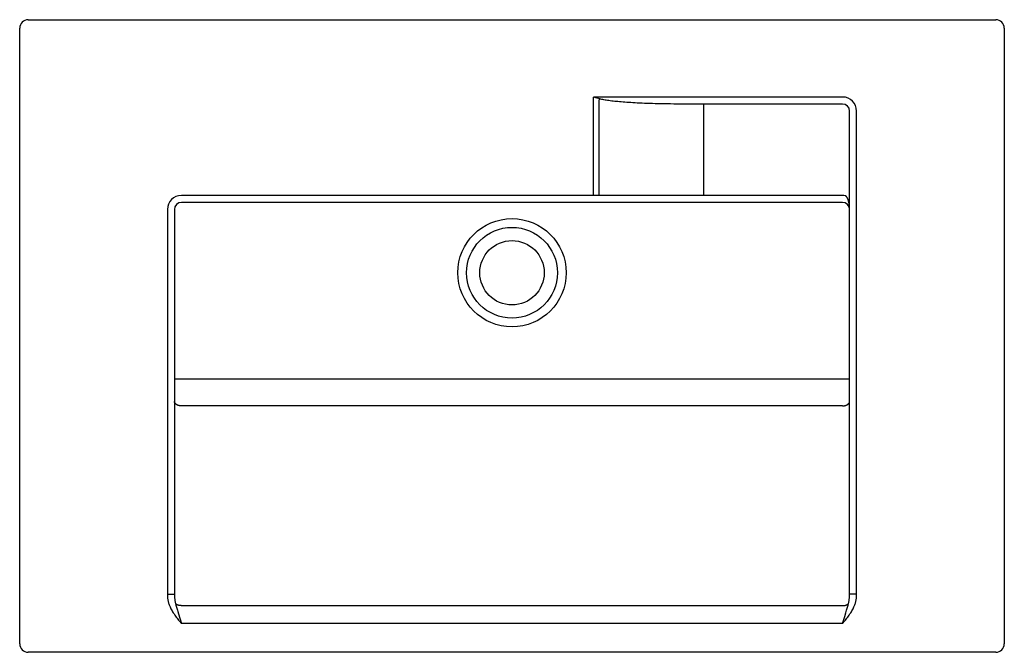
# Model space of a CAD drawing. Header units: millimetres. Extents: x -0.35 to 0.35, y -0.45 to 0.
import ezdxf

# ---------------------------------------------------------------- set-up
doc = ezdxf.new("R2010")
doc.units = ezdxf.units.MM
doc.layers.add('BLOCKS', color=3, linetype='Continuous')

msp = doc.modelspace()

# ---------------------------------------------------------------- linework, layer by layer
at = {"layer": 'BLOCKS'}
for p, q in [((-0.344, 0), (0.344, 0)), ((-0.35, -0.444), (-0.35, -0.006)), ((0.35, -0.006), (0.35, -0.444)), ((0.06045, -0.05575), (0.05801, -0.055)), ((0.05801, -0.125), (0.05801, -0.055)), ((0.235, -0.055), (0.05801, -0.055)), ((0.06237, -0.05633), (0.06045, -0.05575)), ((0.06206, -0.05695), (0.06197, -0.05713)), ((0.06215, -0.05677), (0.06206, -0.05695)), ((0.06224, -0.05659), (0.06215, -0.05677)), ((0.235, -0.06), (0.1202, -0.06)), ((0.13633, -0.125), (0.13633, -0.06)), ((0.24, -0.40857), (0.24, -0.065)), ((0.245, -0.40857), (0.245, -0.065)), ((0.235, -0.125), (-0.235, -0.125)), ((0.235, -0.13), (-0.235, -0.13)), ((-0.245, -0.135), (-0.245, -0.40857)), ((-0.24, -0.135), (-0.24, -0.40857)), ((-0.24, -0.25552), (0.24, -0.25552)), ((0.235, -0.27472), (-0.235, -0.27472)), ((-0.245, -0.40857), (-0.24, -0.40857)), ((0.245, -0.40857), (0.24, -0.40857)), ((0.235, -0.41682), (-0.235, -0.41682)), ((-0.23711, -0.42273), (-0.235, -0.42962)), ((0.235, -0.42962), (0.23655, -0.42455)), ((0.23655, -0.42455), (0.23738, -0.42183)), ((0.23738, -0.42183), (0.23789, -0.42012)), ((0.235, -0.42962), (-0.235, -0.42962)), ((0.344, -0.45), (-0.344, -0.45))]:
    msp.add_line(p, q, dxfattribs=at)
for points in [[(0.06197, -0.125, 0), (0.06197, -0.05713, 0)], [(0.06237, -0.05633, 0), (0.06233, -0.05642, 0), (0.06224, -0.05659, 0)], [(0.1202, -0.06, 0), (0.11763, -0.06, 0), (0.11513, -0.05998, 0), (0.11271, -0.05996, 0), (0.11038, -0.05993, 0), (0.10812, -0.0599, 0), (0.10593, -0.05986, 0), (0.10381, -0.05981, 0), (0.10176, -0.05976, 0), (0.09978, -0.0597, 0), (0.09785, -0.05964, 0), (0.09599, -0.05957, 0), (0.09419, -0.05951, 0), (0.09243, -0.05943, 0), (0.09074, -0.05936, 0), (0.0891, -0.05928, 0), (0.0875, -0.05919, 0), (0.08596, -0.05911, 0), (0.08447, -0.05902, 0), (0.08302, -0.05892, 0), (0.08162, -0.05883, 0), (0.08027, -0.05873, 0), (0.07895, -0.05863, 0), (0.07768, -0.05853, 0), (0.07645, -0.05842, 0), (0.07526, -0.05831, 0), (0.0741, -0.0582, 0), (0.07299, -0.05809, 0), (0.07191, -0.05797, 0), (0.07086, -0.05785, 0), (0.06985, -0.05772, 0), (0.06888, -0.05759, 0), (0.06794, -0.05746, 0), (0.06704, -0.05732, 0), (0.06617, -0.05717, 0), (0.06534, -0.05703, 0), (0.06454, -0.05687, 0), (0.06378, -0.0567, 0), (0.06306, -0.05652, 0), (0.06237, -0.05633, 0)], [(0.24, -0.135, 0), (0.23999, -0.13446, 0), (0.23998, -0.13395, 0), (0.23995, -0.13345, 0), (0.23992, -0.13298, 0), (0.23988, -0.13253, 0), (0.23984, -0.13209, 0), (0.23979, -0.13168, 0), (0.23973, -0.13128, 0), (0.23967, -0.13091, 0), (0.23961, -0.13054, 0), (0.23954, -0.1302, 0), (0.23947, -0.12986, 0), (0.23939, -0.12955, 0), (0.23932, -0.12925, 0), (0.23924, -0.12896, 0), (0.23916, -0.12869, 0), (0.23908, -0.12843, 0), (0.23899, -0.12818, 0), (0.23891, -0.12794, 0), (0.23882, -0.12772, 0), (0.23874, -0.12751, 0), (0.23865, -0.12731, 0), (0.23856, -0.12712, 0), (0.23847, -0.12695, 0), (0.23838, -0.12678, 0), (0.2383, -0.12662, 0), (0.23821, -0.12647, 0), (0.23812, -0.12633, 0), (0.23804, -0.12621, 0), (0.23795, -0.12609, 0), (0.23787, -0.12598, 0), (0.23778, -0.12587, 0), (0.2377, -0.12578, 0), (0.23762, -0.12569, 0), (0.23754, -0.12561, 0), (0.23746, -0.12553, 0), (0.23738, -0.12546, 0), (0.2373, -0.1254, 0), (0.23722, -0.12534, 0), (0.23715, -0.12529, 0), (0.23707, -0.12524, 0), (0.237, -0.1252, 0)], [(-0.235, -0.27472, 0), (-0.23522, -0.27472, 0), (-0.23544, -0.27471, 0), (-0.23565, -0.2747, 0), (-0.23587, -0.27467, 0), (-0.23608, -0.27465, 0), (-0.23629, -0.27461, 0), (-0.2365, -0.27458, 0), (-0.23671, -0.27453, 0), (-0.23691, -0.27448, 0), (-0.23711, -0.27442, 0), (-0.23731, -0.27436, 0), (-0.2375, -0.27429, 0), (-0.23769, -0.27422, 0), (-0.23787, -0.27414, 0), (-0.23804, -0.27406, 0), (-0.23821, -0.27397, 0), (-0.23838, -0.27388, 0), (-0.23854, -0.27379, 0), (-0.23869, -0.27369, 0), (-0.23883, -0.27358, 0), (-0.23897, -0.27347, 0), (-0.2391, -0.27336, 0), (-0.23922, -0.27324, 0), (-0.23933, -0.27312, 0), (-0.23944, -0.273, 0), (-0.23953, -0.27288, 0), (-0.23962, -0.27275, 0), (-0.2397, -0.27262, 0), (-0.23977, -0.27249, 0), (-0.23983, -0.27235, 0), (-0.23988, -0.27222, 0), (-0.23992, -0.27208, 0), (-0.23996, -0.27194, 0), (-0.23998, -0.2718, 0), (-0.24, -0.27166, 0), (-0.24, -0.27152, 0)], [(0.235, -0.27472, 0), (0.23522, -0.27472, 0), (0.23544, -0.27471, 0), (0.23565, -0.2747, 0), (0.23587, -0.27467, 0), (0.23608, -0.27465, 0), (0.23629, -0.27461, 0), (0.2365, -0.27458, 0), (0.23671, -0.27453, 0), (0.23691, -0.27448, 0), (0.23711, -0.27442, 0), (0.23731, -0.27436, 0), (0.2375, -0.27429, 0), (0.23769, -0.27422, 0), (0.23787, -0.27414, 0), (0.23804, -0.27406, 0), (0.23821, -0.27397, 0), (0.23838, -0.27388, 0), (0.23854, -0.27379, 0), (0.23869, -0.27369, 0), (0.23883, -0.27358, 0), (0.23897, -0.27347, 0), (0.2391, -0.27336, 0), (0.23922, -0.27324, 0), (0.23933, -0.27312, 0), (0.23944, -0.273, 0), (0.23953, -0.27288, 0), (0.23962, -0.27275, 0), (0.2397, -0.27262, 0), (0.23977, -0.27249, 0), (0.23983, -0.27235, 0), (0.23988, -0.27222, 0), (0.23992, -0.27208, 0), (0.23996, -0.27194, 0), (0.23998, -0.2718, 0), (0.24, -0.27166, 0), (0.24, -0.27152, 0)], [(-0.245, -0.40857, 0), (-0.24499, -0.40922, 0), (-0.24496, -0.40986, 0), (-0.24492, -0.41049, 0), (-0.24487, -0.4111, 0), (-0.2448, -0.41171, 0), (-0.24471, -0.4123, 0), (-0.24461, -0.41288, 0), (-0.2445, -0.41345, 0), (-0.24437, -0.41401, 0), (-0.24424, -0.41456, 0), (-0.24409, -0.41509, 0), (-0.24393, -0.41561, 0), (-0.24375, -0.41613, 0), (-0.24357, -0.41663, 0), (-0.24337, -0.41712, 0)], [(-0.24, -0.40857, 0), (-0.24, -0.40909, 0), (-0.23998, -0.4096, 0), (-0.23996, -0.41009, 0), (-0.23993, -0.41058, 0), (-0.2399, -0.41106, 0), (-0.23986, -0.41154, 0), (-0.23981, -0.412, 0), (-0.23975, -0.41245, 0), (-0.23969, -0.41289, 0), (-0.23962, -0.41333, 0), (-0.23954, -0.41375, 0), (-0.23946, -0.41417, 0), (-0.23938, -0.41458, 0), (-0.23928, -0.41498, 0), (-0.23918, -0.41537, 0)], [(0.23918, -0.41537, 0), (0.23928, -0.41498, 0), (0.23938, -0.41458, 0), (0.23946, -0.41417, 0), (0.23954, -0.41375, 0), (0.23962, -0.41333, 0), (0.23969, -0.41289, 0), (0.23975, -0.41245, 0), (0.23981, -0.412, 0), (0.23986, -0.41154, 0), (0.2399, -0.41106, 0), (0.23993, -0.41058, 0), (0.23996, -0.41009, 0), (0.23998, -0.4096, 0), (0.24, -0.40909, 0), (0.24, -0.40857, 0)], [(0.24337, -0.41712, 0), (0.24357, -0.41663, 0), (0.24375, -0.41613, 0), (0.24393, -0.41561, 0), (0.24409, -0.41509, 0), (0.24424, -0.41456, 0), (0.24437, -0.41401, 0), (0.2445, -0.41345, 0), (0.24461, -0.41288, 0), (0.24471, -0.4123, 0), (0.2448, -0.41171, 0), (0.24487, -0.4111, 0), (0.24492, -0.41049, 0), (0.24496, -0.40986, 0), (0.24499, -0.40922, 0), (0.245, -0.40857, 0)], [(-0.24337, -0.41712, 0), (-0.24309, -0.41776, 0), (-0.24278, -0.41842, 0), (-0.24245, -0.41909, 0), (-0.24208, -0.41978, 0), (-0.24168, -0.42049, 0), (-0.24125, -0.42122, 0), (-0.24078, -0.42197, 0), (-0.24028, -0.42273, 0), (-0.23975, -0.42349, 0), (-0.23921, -0.42425, 0), (-0.23866, -0.42501, 0), (-0.23811, -0.42574, 0), (-0.23758, -0.42642, 0), (-0.23705, -0.42708, 0), (-0.23602, -0.42837, 0)], [(-0.23918, -0.41537, 0), (-0.23905, -0.41594, 0), (-0.23889, -0.41654, 0), (-0.23872, -0.41718, 0), (-0.23854, -0.41785, 0), (-0.23834, -0.41856, 0), (-0.23812, -0.41931, 0), (-0.23789, -0.42012, 0), (-0.23764, -0.42096, 0), (-0.23711, -0.42273, 0)], [(-0.235, -0.41682, 0), (-0.23521, -0.41681, 0), (-0.23541, -0.41681, 0), (-0.23562, -0.41679, 0), (-0.23582, -0.41677, 0), (-0.23603, -0.41675, 0), (-0.23623, -0.41672, 0), (-0.23643, -0.41668, 0), (-0.23662, -0.41664, 0), (-0.23682, -0.4166, 0), (-0.23701, -0.41655, 0), (-0.23719, -0.41649, 0), (-0.23738, -0.41643, 0), (-0.23756, -0.41637, 0), (-0.23773, -0.4163, 0), (-0.2379, -0.41622, 0), (-0.23807, -0.41614, 0), (-0.23823, -0.41606, 0), (-0.23838, -0.41597, 0), (-0.23853, -0.41588, 0), (-0.23868, -0.41578, 0), (-0.23881, -0.41569, 0), (-0.23894, -0.41558, 0), (-0.23907, -0.41548, 0), (-0.23918, -0.41537, 0)], [(0.235, -0.41682, 0), (0.23521, -0.41681, 0), (0.23541, -0.41681, 0), (0.23562, -0.41679, 0), (0.23582, -0.41677, 0), (0.23603, -0.41675, 0), (0.23623, -0.41672, 0), (0.23643, -0.41668, 0), (0.23662, -0.41664, 0), (0.23682, -0.4166, 0), (0.23701, -0.41655, 0), (0.23719, -0.41649, 0), (0.23738, -0.41643, 0), (0.23756, -0.41637, 0), (0.23773, -0.4163, 0), (0.2379, -0.41622, 0), (0.23807, -0.41614, 0), (0.23823, -0.41606, 0), (0.23838, -0.41597, 0), (0.23853, -0.41588, 0), (0.23868, -0.41578, 0), (0.23881, -0.41569, 0), (0.23894, -0.41558, 0), (0.23907, -0.41548, 0), (0.23918, -0.41537, 0)], [(0.23705, -0.42708, 0), (0.23758, -0.42642, 0), (0.23811, -0.42574, 0), (0.23866, -0.42501, 0), (0.23921, -0.42425, 0), (0.23975, -0.42349, 0), (0.24028, -0.42273, 0), (0.24078, -0.42197, 0), (0.24125, -0.42122, 0), (0.24168, -0.42049, 0), (0.24208, -0.41978, 0), (0.24245, -0.41909, 0), (0.24279, -0.41842, 0), (0.24309, -0.41776, 0), (0.24337, -0.41712, 0)], [(0.23789, -0.42012, 0), (0.23812, -0.41931, 0), (0.23834, -0.41856, 0), (0.23854, -0.41785, 0), (0.23872, -0.41718, 0), (0.23889, -0.41654, 0), (0.23905, -0.41594, 0), (0.23918, -0.41537, 0)], [(-0.23602, -0.42837, 0), (-0.23551, -0.429, 0), (-0.235, -0.42962, 0)], [(0.235, -0.42962, 0), (0.23551, -0.429, 0), (0.23602, -0.42837, 0), (0.23705, -0.42708, 0)]]:
    msp.add_polyline3d(points, dxfattribs=at)
for radius in [0.03851, 0.03226, 0.02288]:
    msp.add_circle((0, -0.18), radius, dxfattribs=at)
for centre, radius, start, end in [((-0.344, -0.006), 0.006, 90, 180), ((0.344, -0.006), 0.006, 0, 90), ((0.235, -0.065), 0.01, 0, 90), ((0.235, -0.065), 0.005, 0, 90), ((-0.235, -0.135), 0.01, 90, 180), ((0.235, -0.135), 0.01, 78.46304, 90), ((-0.235, -0.135), 0.005, 90, 180), ((0.235, -0.135), 0.005, 0, 90), ((-0.344, -0.444), 0.006, 180, 270), ((0.344, -0.444), 0.006, 270, 0)]:
    msp.add_arc(centre, radius, start, end, dxfattribs=at)

doc.saveas('drawing.dxf')
